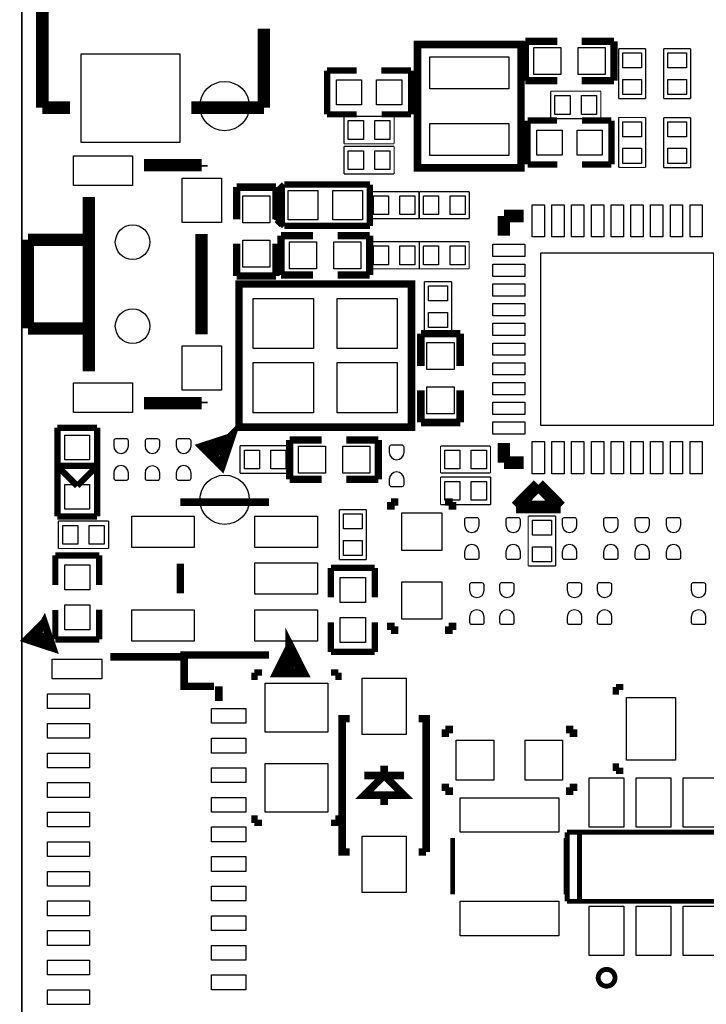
# Model space of a CAD drawing. Extents: x -24.7 to 25.4, y -24.8 to 25.2.
# Tile 2 of 6: x -24.7 to -10.7, y -12.4 to 7.5. Entities that reach past the tile are written whole.
import ezdxf

# ---------------------------------------------------------------- set-up
doc = ezdxf.new("R2010")
doc.units = 0
for name, color, linetype in [('BG_OUTLINE', 5, 'CONTINUOUS'), ('PG_SILKSCREEN_TOP', 254, 'CONTINUOUS'), ('PIN_TOP', 12, 'CONTINUOUS')]:
    doc.layers.add(name, color=color, linetype=linetype)

msp = doc.modelspace()

# ---------------------------------------------------------------- linework, layer by layer
at = {"layer": 'BG_OUTLINE'}
msp.add_lwpolyline([(-23.601172, 25.176734), (24.366728, 25.176734, -0.414214), (25.382728, 24.160734), (25.382728, -23.807166, -0.414214), (24.366728, -24.823166), (-23.601172, -24.823166, -0.414214), (-24.617172, -23.807166), (-24.617172, 24.160734, -0.414214), (-23.601172, 25.176734)], format="xyb", dxfattribs=at)
msp.add_lwpolyline([(-24.617172, 24.160734), (-24.617172, -23.807166, 0.414214), (-23.601172, -24.823166), (24.366728, -24.823166, 0.414214), (25.382728, -23.807166), (25.382728, 24.160734, 0.414214), (24.366728, 25.176734), (-23.601172, 25.176734, 0.414214)], format="xyb", close=True, dxfattribs=at)
at = {"layer": 'PG_SILKSCREEN_TOP'}
for points, const_width in [([(-24.20366, 24.23414), (-24.20366, 5.73532)], 0.254), ([(-19.7104, 7.33552), (-19.7104, 5.73532)], 0.254), ([(-14.49578, 6.5151), (-14.49578, 7.01548), (-16.59382, 7.01548), (-16.59382, 4.51612), (-14.49578, 4.51612), (-14.49578, 6.5151)], 0.1524), ([(-14.41196, 7.07898), (-14.41196, 6.28142)], 0.14986), ([(-13.76172, 7.07898), (-14.41196, 7.07898)], 0.14986), ([(-13.26388, 7.07898), (-12.61364, 7.07898)], 0.14986), ([(-12.61364, 7.07898), (-12.61364, 6.28142)], 0.14986), ([(-12.51712, 5.9182), (-12.51712, 6.93166)], 0.0254), ([(-12.51712, 6.93166), (-11.96848, 6.93166)], 0.0254), ([(-11.96848, 6.93166), (-11.96848, 5.9182)], 0.0254), ([(-11.60272, 6.9342), (-11.05408, 6.9342)], 0.0254), ([(-11.60272, 5.92074), (-11.60272, 6.9342)], 0.0254), ([(-11.05408, 6.9342), (-11.05408, 5.92074)], 0.0254), ([(-18.4277, 6.4897), (-17.8308, 6.4897)], 0.127), ([(-18.4277, 5.6007), (-18.4277, 6.4897)], 0.127), ([(-17.32788, 6.4897), (-16.7259, 6.4897)], 0.127), ([(-16.7259, 6.4897), (-16.7259, 5.6007)], 0.127), ([(-14.41196, 6.28142), (-13.76172, 6.28142)], 0.14986), ([(-12.61364, 6.28142), (-13.26388, 6.28142)], 0.14986), ([(-13.8938, 6.0706), (-12.8778, 6.0706)], 0.0254), ([(-13.8938, 5.5118), (-13.8938, 6.0706)], 0.0254), ([(-12.8778, 6.0706), (-12.8778, 5.5118)], 0.0254), ([(-24.20366, 5.73532), (-23.64486, 5.73532)], 0.254), ([(-21.1836, 5.73532), (-19.7104, 5.73532)], 0.254), ([(-11.96848, 5.9182), (-12.51712, 5.9182)], 0.0254), ([(-11.05408, 5.92074), (-11.60272, 5.92074)], 0.0254), ([(-17.8308, 5.6007), (-18.4277, 5.6007)], 0.127), ([(-16.7259, 5.6007), (-17.3228, 5.6007)], 0.127), ([(-18.0848, 5.5626), (-17.0688, 5.5626)], 0.0254), ([(-18.0848, 5.0038), (-18.0848, 5.5626)], 0.0254), ([(-17.0688, 5.5626), (-17.0688, 5.0038)], 0.0254), ([(-14.3637, 5.4737), (-13.7668, 5.4737)], 0.127), ([(-14.3637, 4.5847), (-14.3637, 5.4737)], 0.127), ([(-12.8778, 5.5118), (-13.8938, 5.5118)], 0.0254), ([(-13.2588, 5.4737), (-12.6619, 5.4737)], 0.127), ([(-12.6619, 5.4737), (-12.6619, 4.5847)], 0.127), ([(-12.51712, 5.5372), (-11.96848, 5.5372)], 0.0254), ([(-12.51712, 4.52374), (-12.51712, 5.5372)], 0.0254), ([(-11.96848, 5.5372), (-11.96848, 4.52374)], 0.0254), ([(-11.60272, 4.5212), (-11.60272, 5.53466)], 0.0254), ([(-11.60272, 5.53466), (-11.05408, 5.53466)], 0.0254), ([(-11.05408, 5.53466), (-11.05408, 4.5212)], 0.0254), ([(-17.0688, 5.0038), (-18.0848, 5.0038)], 0.0254), ([(-18.0848, 4.953), (-17.0688, 4.953)], 0.0254), ([(-18.0848, 4.3942), (-18.0848, 4.953)], 0.0254), ([(-17.0688, 4.953), (-17.0688, 4.3942)], 0.0254), ([(-20.97532, 4.572), (-22.13864, 4.572)], 0.254), ([(-20.97532, 4.53898), (-20.97532, 4.572)], 0.254), ([(-13.76172, 4.5847), (-14.3637, 4.5847)], 0.127), ([(-12.6619, 4.5847), (-13.2588, 4.5847)], 0.127), ([(-17.0688, 4.3942), (-18.0848, 4.3942)], 0.0254), ([(-11.96848, 4.52374), (-12.51712, 4.52374)], 0.0254), ([(-11.05408, 4.5212), (-11.60272, 4.5212)], 0.0254), ([(-20.26158, 4.12496), (-19.46402, 4.12496)], 0.14986), ([(-20.26158, 3.47472), (-20.26158, 4.12496)], 0.14986), ([(-19.46402, 4.12496), (-19.46402, 3.47472)], 0.14986), ([(-19.4437, 4.03352), (-19.34464, 4.13512)], 0.127), ([(-19.43862, 4.0386), (-19.29892, 4.1783)], 0.127), ([(-19.34464, 4.13512), (-19.34464, 3.35788)], 0.127), ([(-19.34464, 3.38328), (-19.34464, 4.13512)], 0.127), ([(-19.29892, 4.1783), (-17.56156, 4.1783)], 0.127), ([(-17.56156, 4.1783), (-17.56156, 3.3401)], 0.127), ([(-23.26132, 0.39116), (-23.26132, 3.92684)], 0.254), ([(-19.4437, 3.45948), (-19.4437, 4.03352)], 0.127), ([(-19.43862, 3.4798), (-19.43862, 4.0386)], 0.127), ([(-17.5768, 4.03352), (-16.56334, 4.03352)], 0.0254), ([(-17.5768, 3.48488), (-17.5768, 4.03352)], 0.0254), ([(-16.56334, 4.03352), (-16.56334, 3.48488)], 0.0254), ([(-16.55826, 4.03352), (-15.5448, 4.03352)], 0.0254), ([(-16.55826, 3.48488), (-16.55826, 4.03352)], 0.0254), ([(-15.5448, 4.03352), (-15.5448, 3.48488)], 0.0254), ([(-14.84376, 3.14198), (-14.84376, 3.54076)], 0.254), ([(-14.84376, 3.54076), (-14.44498, 3.54076)], 0.254), ([(-19.34464, 3.35788), (-19.4437, 3.45948)], 0.127), ([(-19.29892, 3.3401), (-19.43862, 3.4798)], 0.127), ([(-19.29892, 3.3401), (-19.34464, 3.38328)], 0.127), ([(-17.56156, 3.3401), (-19.29892, 3.3401)], 0.127), ([(-16.56334, 3.48488), (-17.5768, 3.48488)], 0.0254), ([(-15.5448, 3.48488), (-16.55826, 3.48488)], 0.0254), ([(-20.97532, 1.14046), (-20.97532, 3.17754)], 0.254), ([(-19.36496, 3.14198), (-18.71472, 3.14198)], 0.14986), ([(-19.36496, 2.34442), (-19.36496, 3.14198)], 0.14986), ([(-17.56664, 3.14198), (-18.21688, 3.14198)], 0.14986), ([(-17.56664, 2.34442), (-17.56664, 3.14198)], 0.14986), ([(-24.49576, 1.25984), (-24.49576, 3.05816)], 0.254), ([(-23.32228, 3.05816), (-24.49576, 3.05816)], 0.254), ([(-20.26158, 2.97688), (-20.26158, 2.32664)], 0.14986), ([(-19.46402, 2.32664), (-19.46402, 2.97688)], 0.14986), ([(-17.57426, 3.01752), (-16.5608, 3.01752)], 0.0254), ([(-17.57426, 2.46888), (-17.57426, 3.01752)], 0.0254), ([(-16.5608, 3.01752), (-16.5608, 2.46888)], 0.0254), ([(-16.5608, 3.01752), (-15.54734, 3.01752)], 0.0254), ([(-16.5608, 2.46888), (-16.5608, 3.01752)], 0.0254), ([(-15.54734, 3.01752), (-15.54734, 2.46888)], 0.0254), ([(-20.26158, 2.32664), (-19.46402, 2.32664)], 0.14986), ([(-18.71472, 2.34442), (-19.36496, 2.34442)], 0.14986), ([(-18.21688, 2.34442), (-17.56664, 2.34442)], 0.14986), ([(-16.5608, 2.46888), (-17.57426, 2.46888)], 0.0254), ([(-15.54734, 2.46888), (-16.5608, 2.46888)], 0.0254), ([(-18.11528, 2.16154), (-16.71574, 2.16154), (-16.71574, -0.73914), (-20.21586, -0.73914), (-20.21586, 2.16154), (-18.11528, 2.16154)], 0.1524), ([(-16.4592, 2.2098), (-15.9004, 2.2098)], 0.0254), ([(-16.4592, 1.1938), (-16.4592, 2.2098)], 0.0254), ([(-15.9004, 2.2098), (-15.9004, 1.1938)], 0.0254), ([(-23.32228, 1.25984), (-24.49576, 1.25984)], 0.254), ([(-16.52778, 1.15316), (-15.73022, 1.15316)], 0.14986), ([(-16.52778, 0.50292), (-16.52778, 1.15316)], 0.14986), ([(-15.9004, 1.1938), (-16.4592, 1.1938)], 0.0254), ([(-15.73022, 1.15316), (-15.73022, 0.50292)], 0.14986), ([(-16.52778, 0.00508), (-16.52778, -0.64516)], 0.14986), ([(-15.73022, -0.64516), (-15.73022, 0.00508)], 0.14986), ([(-20.97532, -0.254), (-22.13864, -0.254)], 0.254), ([(-20.97532, -0.254), (-20.97532, -0.22352)], 0.254), ([(-20.3962, -0.966978), (-20.927822, -1.143), (-20.574, -1.496822), (-20.3962, -0.966978), (-20.67814, -1.248918)], 0.20066), ([(-16.52778, -0.64516), (-15.73022, -0.64516)], 0.14986), ([(-23.89632, -0.75184), (-23.89632, -2.55016)], 0.127), ([(-23.09368, -0.75184), (-23.89632, -0.75184)], 0.127), ([(-23.09368, -2.55016), (-23.09368, -0.75184)], 0.127), ([(-19.18716, -0.99822), (-19.18716, -1.79578)], 0.14986), ([(-18.53692, -0.99822), (-19.18716, -0.99822)], 0.14986), ([(-18.03908, -0.99822), (-17.38884, -0.99822)], 0.14986), ([(-17.38884, -0.99822), (-17.38884, -1.79578)], 0.14986), ([(-14.84376, -1.45796), (-14.84376, -1.05918)], 0.254), ([(-20.193, -1.1176), (-19.177, -1.1176)], 0.0254), ([(-20.193, -1.6764), (-20.193, -1.1176)], 0.0254), ([(-19.177, -1.1176), (-19.177, -1.6764)], 0.0254), ([(-16.129, -1.12268), (-15.11554, -1.12268)], 0.0254), ([(-16.129, -1.67132), (-16.129, -1.12268)], 0.0254), ([(-15.11554, -1.12268), (-15.11554, -1.67132)], 0.0254), ([(-14.44498, -1.45796), (-14.84376, -1.45796)], 0.254), ([(-23.9014, -1.524), (-23.495, -1.9304)], 0.127), ([(-23.0886, -1.524), (-23.9014, -1.524)], 0.127), ([(-23.495, -1.9304), (-23.0886, -1.524)], 0.127), ([(-19.177, -1.6764), (-20.193, -1.6764)], 0.0254), ([(-19.18716, -1.79578), (-18.53692, -1.79578)], 0.14986), ([(-17.38884, -1.79578), (-18.03908, -1.79578)], 0.14986), ([(-15.11554, -1.67132), (-16.129, -1.67132)], 0.0254), ([(-16.129, -1.7526), (-15.113, -1.7526)], 0.0254), ([(-16.129, -2.3114), (-16.129, -1.7526)], 0.0254), ([(-15.113, -1.7526), (-15.113, -2.3114)], 0.0254), ([(-14.14526, -1.90754), (-14.59484, -2.35966)], 0.254), ([(-13.69568, -2.35966), (-14.14526, -1.90754)], 0.254), ([(-19.60753, -2.2606), (-21.40585, -2.2606)], 0.1524), ([(-17.13484, -2.25806), (-16.98244, -2.25806)], 0.1524), ([(-17.13484, -2.41046), (-17.13484, -2.25806)], 0.1524), ([(-15.88516, -2.25806), (-16.03756, -2.25806)], 0.1524), ([(-15.88516, -2.41046), (-15.88516, -2.25806)], 0.1524), ([(-15.113, -2.3114), (-16.129, -2.3114)], 0.0254), ([(-14.59484, -2.35966), (-13.69568, -2.35966)], 0.254), ([(-23.89632, -2.55016), (-23.09368, -2.55016)], 0.127), ([(-18.18132, -2.413), (-17.63268, -2.413)], 0.0254), ([(-18.18132, -3.42646), (-18.18132, -2.413)], 0.0254), ([(-17.63268, -2.413), (-17.63268, -3.42646)], 0.0254), ([(-14.351, -3.556), (-14.351, -2.54)], 0.0254), ([(-14.351, -2.54), (-13.7922, -2.54)], 0.0254), ([(-13.7922, -2.54), (-13.7922, -3.556)], 0.0254), ([(-23.876, -2.6416), (-22.86, -2.6416)], 0.0254), ([(-23.876, -3.2004), (-23.876, -2.6416)], 0.0254), ([(-22.86, -2.6416), (-22.86, -3.2004)], 0.0254), ([(-22.86, -3.2004), (-23.876, -3.2004)], 0.0254), ([(-23.9395, -3.3401), (-23.0505, -3.3401)], 0.127), ([(-23.9395, -3.937), (-23.9395, -3.3401)], 0.127), ([(-23.0505, -3.3401), (-23.0505, -3.937)], 0.127), ([(-21.40585, -3.51028), (-21.40585, -4.10972)], 0.1524), ([(-18.3515, -3.5941), (-17.4625, -3.5941)], 0.127), ([(-18.3515, -4.191), (-18.3515, -3.5941)], 0.127), ([(-17.63268, -3.42646), (-18.18132, -3.42646)], 0.0254), ([(-17.4625, -3.5941), (-17.4625, -4.191)], 0.127), ([(-13.7922, -3.556), (-14.351, -3.556)], 0.0254), ([(-23.9395, -5.0419), (-23.9395, -4.445)], 0.127), ([(-23.0505, -4.43992), (-23.0505, -5.0419)], 0.127), ([(-24.167084, -4.689094), (-24.520906, -5.042916), (-23.989284, -5.218938), (-24.167084, -4.689094), (-24.344884, -5.006848), (-24.13127, -5.076952), (-24.167084, -4.90093)], 0.1524), ([(-18.3515, -5.2959), (-18.3515, -4.699)], 0.127), ([(-17.4625, -4.69392), (-17.4625, -5.2959)], 0.127), ([(-17.13484, -4.70154), (-17.13484, -4.85394)], 0.1524), ([(-17.13484, -4.85394), (-16.98244, -4.85394)], 0.1524), ([(-15.88516, -4.85394), (-16.03756, -4.85394)], 0.1524), ([(-15.88516, -4.70154), (-15.88516, -4.85394)], 0.1524), ([(-23.0505, -5.0419), (-23.9395, -5.0419)], 0.127), ([(-19.17827, -5.21208), (-19.42719, -5.70992), (-18.92681, -5.70992), (-19.17827, -5.21208), (-19.17827, -5.611114)], 0.20066), ([(-21.32584, -5.39496), (-22.82444, -5.39496)], 0.1524), ([(-21.40585, -5.3594), (-19.60753, -5.3594)], 0.1524), ([(-20.72386, -5.9944), (-21.32584, -5.9944), (-21.32584, -5.39496)], 0.1524), ([(-17.4625, -5.2959), (-18.3515, -5.2959)], 0.127), ([(-19.9009, -5.8674), (-19.9009, -5.715)], 0.127), ([(-19.9009, -5.715), (-19.7485, -5.715)], 0.127), ([(-18.3515, -5.715), (-18.1991, -5.715)], 0.127), ([(-18.1991, -5.715), (-18.1991, -5.8674)], 0.127), ([(-20.6248, -6.29412), (-20.6248, -5.9944)], 0.1524), ([(-12.573, -6.1595), (-12.573, -6.0071)], 0.127), ([(-12.573, -6.0071), (-12.4206, -6.0071)], 0.127), ([(-17.97304, -6.64972), (-18.1229, -6.64972), (-18.1229, -9.35228), (-17.97304, -9.35228)], 0.1524), ([(-16.4211, -9.35228), (-16.4211, -6.64972), (-16.57096, -6.64972)], 0.1524), ([(-16.02994, -6.86816), (-16.02994, -7.02056)], 0.1524), ([(-15.87754, -6.86816), (-16.02994, -6.86816)], 0.1524), ([(-13.58646, -6.86816), (-13.43406, -6.86816)], 0.1524), ([(-13.43406, -6.86816), (-13.43406, -7.02056)], 0.1524), ([(-17.272, -7.80034), (-17.272, -7.59968)], 0.1524), ([(-12.573, -7.7089), (-12.573, -7.5565)], 0.127), ([(-17.272, -7.80034), (-17.67332, -8.20166), (-16.87068, -8.20166), (-17.272, -7.80034)], 0.1524), ([(-17.67332, -7.80034), (-16.87068, -7.80034)], 0.1524), ([(-12.4206, -7.7089), (-12.573, -7.7089)], 0.127), ([(-16.02994, -8.11784), (-16.02994, -7.96544)], 0.1524), ([(-13.43406, -8.11784), (-13.43406, -7.96544)], 0.1524), ([(-17.272, -8.40232), (-17.272, -8.20166)], 0.1524), ([(-15.87754, -8.11784), (-16.02994, -8.11784)], 0.1524), ([(-13.58646, -8.11784), (-13.43406, -8.11784)], 0.1524), ([(-19.9009, -8.763), (-19.9009, -8.6106)], 0.127), ([(-18.1991, -8.6106), (-18.1991, -8.763)], 0.127), ([(-19.7485, -8.763), (-19.9009, -8.763)], 0.127), ([(-18.1991, -8.763), (-18.3515, -8.763)], 0.127), ([(-10.06094, -8.95096), (-13.56106, -8.95096)], 0.09906), ([(-13.56106, -8.95096), (-13.56106, -10.35304)], 0.09906), ([(-13.31214, -8.95096), (-13.31214, -10.35304)], 0.09906), ([(-15.88262, -9.0678), (-15.88262, -10.20826)], 0.09906), ([(-13.58138, -9.0678), (-13.58138, -10.20826)], 0.09906), ([(-16.57096, -9.35228), (-16.4211, -9.35228)], 0.1524), ([(-13.56106, -10.35304), (-10.06094, -10.35304)], 0.09906)]:
    msp.add_lwpolyline(points, dxfattribs=dict(at, const_width=const_width))
at = {"layer": 'PG_SILKSCREEN_TOP', "const_width": 0.09906}
msp.add_lwpolyline([(-12.59078, -11.901932, 1), (-12.93114, -11.901932, 1), (-12.59078, -11.901932)], format="xyb", dxfattribs=at)
at = {"layer": 'PIN_TOP'}
for points in [[(-23.41499, 6.828917), (-21.41601, 6.828917), (-21.41601, 5.027803), (-23.41499, 5.027803)], [(-14.2367, 6.40588), (-14.2367, 6.95452), (-13.68806, 6.95452), (-13.68806, 6.40588)], [(-13.33754, 6.40588), (-13.33754, 6.95452), (-12.7889, 6.95452), (-12.7889, 6.40588)], [(-12.4333, 6.84784), (-12.0523, 6.84784), (-12.0523, 6.54304), (-12.4333, 6.54304)], [(-11.1379, 6.54304), (-11.5189, 6.54304), (-11.5189, 6.84784), (-11.1379, 6.84784)], [(-14.7447, 6.11632), (-16.3449, 6.11632), (-16.3449, 6.76656), (-14.7447, 6.76656)], [(-18.2372, 5.7912), (-18.2372, 6.2992), (-17.7292, 6.2992), (-17.7292, 5.7912)], [(-17.4244, 5.7912), (-17.4244, 6.2992), (-16.9164, 6.2992), (-16.9164, 5.7912)], [(-12.4333, 6.30936), (-12.0523, 6.30936), (-12.0523, 6.00456), (-12.4333, 6.00456)], [(-11.1379, 6.00456), (-11.5189, 6.00456), (-11.5189, 6.30936), (-11.1379, 6.30936)], [(-13.80744, 5.6007), (-13.80744, 5.9817), (-13.50264, 5.9817), (-13.50264, 5.6007)], [(-13.26896, 5.6007), (-13.26896, 5.9817), (-12.96416, 5.9817), (-12.96416, 5.6007)], [(-17.69364, 5.4737), (-17.69364, 5.0927), (-17.99844, 5.0927), (-17.99844, 5.4737)], [(-17.15516, 5.4737), (-17.15516, 5.0927), (-17.45996, 5.0927), (-17.45996, 5.4737)], [(-14.7447, 4.76504), (-16.3449, 4.76504), (-16.3449, 5.41528), (-14.7447, 5.41528)], [(-12.0523, 5.14604), (-12.4333, 5.14604), (-12.4333, 5.45084), (-12.0523, 5.45084)], [(-11.5189, 5.45084), (-11.1379, 5.45084), (-11.1379, 5.14604), (-11.5189, 5.14604)], [(-13.6652, 5.2832), (-13.6652, 4.7752), (-14.1732, 4.7752), (-14.1732, 5.2832)], [(-12.8524, 5.2832), (-12.8524, 4.7752), (-13.3604, 4.7752), (-13.3604, 5.2832)], [(-17.69364, 4.8641), (-17.69364, 4.4831), (-17.99844, 4.4831), (-17.99844, 4.8641)], [(-17.15516, 4.8641), (-17.15516, 4.4831), (-17.45996, 4.4831), (-17.45996, 4.8641)], [(-12.0523, 4.60756), (-12.4333, 4.60756), (-12.4333, 4.91236), (-12.0523, 4.91236)], [(-11.5189, 4.91236), (-11.1379, 4.91236), (-11.1379, 4.60756), (-11.5189, 4.60756)], [(-23.5712, 4.75996), (-22.37232, 4.75996), (-22.37232, 4.16052), (-23.5712, 4.16052)], [(-21.37029, 4.30784), (-20.57019, 4.30784), (-20.57019, 3.40868), (-21.37029, 3.40868)], [(-18.6182, 4.05892), (-18.6182, 3.45948), (-19.21764, 3.45948), (-19.21764, 4.05892)], [(-17.71396, 4.05892), (-17.71396, 3.45948), (-18.3134, 3.45948), (-18.3134, 4.05892)], [(-19.58848, 3.40106), (-20.13712, 3.40106), (-20.13712, 3.9497), (-19.58848, 3.9497)], [(-17.18564, 3.9497), (-17.18564, 3.5687), (-17.49044, 3.5687), (-17.49044, 3.9497)], [(-16.64716, 3.9497), (-16.64716, 3.5687), (-16.95196, 3.5687), (-16.95196, 3.9497)], [(-16.47444, 3.5687), (-16.47444, 3.9497), (-16.16964, 3.9497), (-16.16964, 3.5687)], [(-15.93596, 3.5687), (-15.93596, 3.9497), (-15.63116, 3.9497), (-15.63116, 3.5687)], [(-14.0208, 3.11658), (-14.26972, 3.11658), (-14.26972, 3.76682), (-14.0208, 3.76682)], [(-13.61948, 3.11658), (-13.8684, 3.11658), (-13.8684, 3.76682), (-13.61948, 3.76682)], [(-13.2207, 3.11658), (-13.46962, 3.11658), (-13.46962, 3.76682), (-13.2207, 3.76682)], [(-12.81938, 3.11658), (-13.0683, 3.11658), (-13.0683, 3.76682), (-12.81938, 3.76682)], [(-12.4206, 3.11658), (-12.66952, 3.11658), (-12.66952, 3.76682), (-12.4206, 3.76682)], [(-12.01928, 3.11658), (-12.2682, 3.11658), (-12.2682, 3.76682), (-12.01928, 3.76682)], [(-11.6205, 3.11658), (-11.86942, 3.11658), (-11.86942, 3.76682), (-11.6205, 3.76682)], [(-11.21918, 3.11658), (-11.4681, 3.11658), (-11.4681, 3.76682), (-11.21918, 3.76682)], [(-10.8204, 3.11658), (-11.06932, 3.11658), (-11.06932, 3.76682), (-10.8204, 3.76682)], [(-19.58848, 2.5019), (-20.13712, 2.5019), (-20.13712, 3.05054), (-19.58848, 3.05054)], [(-18.64106, 3.01752), (-18.64106, 2.46888), (-19.1897, 2.46888), (-19.1897, 3.01752)], [(-17.7419, 3.01752), (-17.7419, 2.46888), (-18.29054, 2.46888), (-18.29054, 3.01752)], [(-17.49044, 2.5527), (-17.49044, 2.9337), (-17.18564, 2.9337), (-17.18564, 2.5527)], [(-16.95196, 2.5527), (-16.95196, 2.9337), (-16.64716, 2.9337), (-16.64716, 2.5527)], [(-16.16964, 2.9337), (-16.16964, 2.5527), (-16.47444, 2.5527), (-16.47444, 2.9337)], [(-15.63116, 2.9337), (-15.63116, 2.5527), (-15.93596, 2.5527), (-15.93596, 2.9337)], [(-14.41958, 2.7178), (-15.06982, 2.7178), (-15.06982, 2.96672), (-14.41958, 2.96672)], [(-10.59434, -0.70866), (-14.09446, -0.70866), (-14.09446, 2.79146), (-10.59434, 2.79146)], [(-14.41958, 2.31648), (-15.06982, 2.31648), (-15.06982, 2.5654), (-14.41958, 2.5654)], [(-15.9893, 1.81864), (-16.3703, 1.81864), (-16.3703, 2.12344), (-15.9893, 2.12344)], [(-14.41958, 1.9177), (-15.06982, 1.9177), (-15.06982, 2.16662), (-14.41958, 2.16662)], [(-19.9263, 0.85344), (-19.9263, 1.86944), (-18.7071, 1.86944), (-18.7071, 0.85344)], [(-18.2245, 0.85344), (-18.2245, 1.86944), (-17.0053, 1.86944), (-17.0053, 0.85344)], [(-14.41958, 1.51638), (-15.06982, 1.51638), (-15.06982, 1.7653), (-14.41958, 1.7653)], [(-15.9893, 1.28016), (-16.3703, 1.28016), (-16.3703, 1.58496), (-15.9893, 1.58496)], [(-14.41958, 1.1176), (-15.06982, 1.1176), (-15.06982, 1.36652), (-14.41958, 1.36652)], [(-21.37029, 0.90932), (-20.57019, 0.90932), (-20.57019, 0.01016), (-21.37029, 0.01016)], [(-15.85468, 0.42926), (-16.40332, 0.42926), (-16.40332, 0.9779), (-15.85468, 0.9779)], [(-14.41958, 0.71628), (-15.06982, 0.71628), (-15.06982, 0.9652), (-14.41958, 0.9652)], [(-19.9263, -0.44704), (-19.9263, 0.56896), (-18.7071, 0.56896), (-18.7071, -0.44704)], [(-18.2245, -0.44704), (-18.2245, 0.56896), (-17.0053, 0.56896), (-17.0053, -0.44704)], [(-14.41958, 0.3175), (-15.06982, 0.3175), (-15.06982, 0.56642), (-14.41958, 0.56642)], [(-23.5712, 0.15748), (-22.37232, 0.15748), (-22.37232, -0.44196), (-23.5712, -0.44196)], [(-15.85468, -0.4699), (-16.40332, -0.4699), (-16.40332, 0.07874), (-15.85468, 0.07874)], [(-14.41958, -0.08382), (-15.06982, -0.08382), (-15.06982, 0.1651), (-14.41958, 0.1651)], [(-14.41958, -0.4826), (-15.06982, -0.4826), (-15.06982, -0.23368), (-14.41958, -0.23368)], [(-14.41958, -0.88392), (-15.06982, -0.88392), (-15.06982, -0.635), (-14.41958, -0.635)], [(-23.74519, -0.90043), (-23.24481, -0.90043), (-23.24481, -1.40081), (-23.74519, -1.40081)], [(-19.0119, -1.67132), (-19.0119, -1.12268), (-18.46326, -1.12268), (-18.46326, -1.67132)], [(-18.11274, -1.67132), (-18.11274, -1.12268), (-17.5641, -1.12268), (-17.5641, -1.67132)], [(-14.0208, -1.68402), (-14.26972, -1.68402), (-14.26972, -1.03378), (-14.0208, -1.03378)], [(-13.61948, -1.68402), (-13.8684, -1.68402), (-13.8684, -1.03378), (-13.61948, -1.03378)], [(-13.2207, -1.68402), (-13.46962, -1.68402), (-13.46962, -1.03378), (-13.2207, -1.03378)], [(-12.81938, -1.68402), (-13.0683, -1.68402), (-13.0683, -1.03378), (-12.81938, -1.03378)], [(-12.4206, -1.68402), (-12.66952, -1.68402), (-12.66952, -1.03378), (-12.4206, -1.03378)], [(-12.01928, -1.68402), (-12.2682, -1.68402), (-12.2682, -1.03378), (-12.01928, -1.03378)], [(-11.6205, -1.68402), (-11.86942, -1.68402), (-11.86942, -1.03378), (-11.6205, -1.03378)], [(-11.21918, -1.68402), (-11.4681, -1.68402), (-11.4681, -1.03378), (-11.21918, -1.03378)], [(-10.8204, -1.68402), (-11.06932, -1.68402), (-11.06932, -1.03378), (-10.8204, -1.03378)], [(-19.80184, -1.2065), (-19.80184, -1.5875), (-20.10664, -1.5875), (-20.10664, -1.2065)], [(-19.26336, -1.2065), (-19.26336, -1.5875), (-19.56816, -1.5875), (-19.56816, -1.2065)], [(-15.73784, -1.2065), (-15.73784, -1.5875), (-16.04264, -1.5875), (-16.04264, -1.2065)], [(-15.19936, -1.2065), (-15.19936, -1.5875), (-15.50416, -1.5875), (-15.50416, -1.2065)], [(-23.74519, -1.90119), (-23.24481, -1.90119), (-23.24481, -2.40157), (-23.74519, -2.40157)], [(-15.73784, -1.8415), (-15.73784, -2.2225), (-16.04264, -2.2225), (-16.04264, -1.8415)], [(-15.19936, -1.8415), (-15.19936, -2.2225), (-15.50416, -2.2225), (-15.50416, -1.8415)], [(-21.12137, -3.17754), (-22.39137, -3.17754), (-22.39137, -2.54254), (-21.12137, -2.54254)], [(-18.62201, -3.17754), (-19.89201, -3.17754), (-19.89201, -2.54254), (-18.62201, -2.54254)], [(-17.7165, -2.80416), (-18.0975, -2.80416), (-18.0975, -2.49936), (-17.7165, -2.49936)], [(-16.1036, -3.2385), (-16.9164, -3.2385), (-16.9164, -2.4765), (-16.1036, -2.4765)], [(-23.48484, -2.7305), (-23.48484, -3.1115), (-23.78964, -3.1115), (-23.78964, -2.7305)], [(-22.94636, -2.7305), (-22.94636, -3.1115), (-23.25116, -3.1115), (-23.25116, -2.7305)], [(-14.2621, -2.62636), (-13.8811, -2.62636), (-13.8811, -2.93116), (-14.2621, -2.93116)], [(-17.7165, -3.34264), (-18.0975, -3.34264), (-18.0975, -3.03784), (-17.7165, -3.03784)], [(-14.2621, -3.16484), (-13.8811, -3.16484), (-13.8811, -3.46964), (-14.2621, -3.46964)], [(-23.749, -3.5306), (-23.241, -3.5306), (-23.241, -4.0386), (-23.749, -4.0386)], [(-18.62201, -4.1275), (-19.89201, -4.1275), (-19.89201, -3.4925), (-18.62201, -3.4925)], [(-18.161, -3.7846), (-17.653, -3.7846), (-17.653, -4.2926), (-18.161, -4.2926)], [(-16.1036, -4.6355), (-16.9164, -4.6355), (-16.9164, -3.8735), (-16.1036, -3.8735)], [(-23.749, -4.3434), (-23.241, -4.3434), (-23.241, -4.8514), (-23.749, -4.8514)], [(-21.12137, -5.07746), (-22.39137, -5.07746), (-22.39137, -4.44246), (-21.12137, -4.44246)], [(-18.62201, -5.07746), (-19.89201, -5.07746), (-19.89201, -4.44246), (-18.62201, -4.44246)], [(-18.161, -4.5974), (-17.653, -4.5974), (-17.653, -5.1054), (-18.161, -5.1054)], [(-24.00046, -5.44322), (-22.9997, -5.44322), (-22.9997, -5.84454), (-24.00046, -5.84454)], [(-18.415, -6.9215), (-19.685, -6.9215), (-19.685, -5.9309), (-18.415, -5.9309)], [(-16.8275, -6.9723), (-17.7165, -6.9723), (-17.7165, -5.8293), (-16.8275, -5.8293)], [(-24.10079, -6.14426), (-23.24989, -6.14426), (-23.24989, -6.44398), (-24.10079, -6.44398)], [(-11.3665, -6.223), (-11.3665, -7.493), (-12.3571, -7.493), (-12.3571, -6.223)], [(-20.77466, -6.44398), (-20.07362, -6.44398), (-20.07362, -6.7437), (-20.77466, -6.7437)], [(-24.10079, -6.74624), (-23.24989, -6.74624), (-23.24989, -7.04596), (-24.10079, -7.04596)], [(-20.77466, -7.04596), (-20.07362, -7.04596), (-20.07362, -7.34568), (-20.77466, -7.34568)], [(-15.8115, -7.8994), (-15.8115, -7.0866), (-15.0495, -7.0866), (-15.0495, -7.8994)], [(-14.4145, -7.8994), (-14.4145, -7.0866), (-13.6525, -7.0866), (-13.6525, -7.8994)], [(-24.10079, -7.34568), (-23.24989, -7.34568), (-23.24989, -7.6454), (-24.10079, -7.6454)], [(-18.415, -8.5471), (-19.685, -8.5471), (-19.685, -7.5565), (-18.415, -7.5565)], [(-20.77466, -7.6454), (-20.07362, -7.6454), (-20.07362, -7.94512), (-20.77466, -7.94512)], [(-24.10079, -7.94512), (-23.24989, -7.94512), (-23.24989, -8.24484), (-24.10079, -8.24484)], [(-13.11148, -8.8519), (-13.11148, -7.85114), (-12.41044, -7.85114), (-12.41044, -8.8519)], [(-12.16152, -8.8519), (-12.16152, -7.85114), (-11.46048, -7.85114), (-11.46048, -8.8519)], [(-11.21156, -8.8519), (-11.21156, -7.85114), (-10.51052, -7.85114), (-10.51052, -8.8519)], [(-20.77466, -8.24484), (-20.07362, -8.24484), (-20.07362, -8.54456), (-20.77466, -8.54456)], [(-15.73149, -8.25246), (-13.73251, -8.25246), (-13.73251, -8.9535), (-15.73149, -8.9535)], [(-24.10079, -8.54456), (-23.24989, -8.54456), (-23.24989, -8.84428), (-24.10079, -8.84428)], [(-20.77466, -8.84428), (-20.07362, -8.84428), (-20.07362, -9.144), (-20.77466, -9.144)], [(-24.10079, -9.144), (-23.24989, -9.144), (-23.24989, -9.44372), (-24.10079, -9.44372)], [(-16.8275, -10.1727), (-17.7165, -10.1727), (-17.7165, -9.0297), (-16.8275, -9.0297)], [(-20.77466, -9.44626), (-20.07362, -9.44626), (-20.07362, -9.74598), (-20.77466, -9.74598)], [(-24.10079, -9.74598), (-23.24989, -9.74598), (-23.24989, -10.0457), (-24.10079, -10.0457)], [(-20.77466, -10.0457), (-20.07362, -10.0457), (-20.07362, -10.34542), (-20.77466, -10.34542)], [(-24.10079, -10.34542), (-23.24989, -10.34542), (-23.24989, -10.64514), (-24.10079, -10.64514)], [(-15.73149, -10.3505), (-13.73251, -10.3505), (-13.73251, -11.05154), (-15.73149, -11.05154)], [(-13.11148, -11.45286), (-13.11148, -10.4521), (-12.41044, -10.4521), (-12.41044, -11.45286)], [(-12.16152, -11.45286), (-12.16152, -10.4521), (-11.46048, -10.4521), (-11.46048, -11.45286)], [(-11.21156, -11.45286), (-11.21156, -10.4521), (-10.51052, -10.4521), (-10.51052, -11.45286)], [(-20.77466, -10.64514), (-20.07362, -10.64514), (-20.07362, -10.94486), (-20.77466, -10.94486)], [(-24.10079, -10.94486), (-23.24989, -10.94486), (-23.24989, -11.24458), (-24.10079, -11.24458)], [(-20.77466, -11.24458), (-20.07362, -11.24458), (-20.07362, -11.5443), (-20.77466, -11.5443)], [(-24.10079, -11.5443), (-23.24989, -11.5443), (-23.24989, -11.84402), (-24.10079, -11.84402)], [(-20.77466, -11.84402), (-20.07362, -11.84402), (-20.07362, -12.14374), (-20.77466, -12.14374)], [(-24.10079, -12.14628), (-23.24989, -12.14628), (-23.24989, -12.446), (-24.10079, -12.446)]]:
    msp.add_lwpolyline(points, close=True, dxfattribs=at)
for points in [[(-22.45614, -1.12141), (-22.45614, -1.01981, 0.382065), (-22.5044, -0.97663), (-22.7203, -0.97663, 0.358765), (-22.75586, -1.01981), (-22.75586, -1.12141, 0.99952)], [(-21.82114, -1.12395), (-21.82114, -1.02235, 0.382065), (-21.8694, -0.97917), (-22.0853, -0.97917, 0.358765), (-22.12086, -1.02235), (-22.12086, -1.12395, 0.99952)], [(-21.18614, -1.12141), (-21.18614, -1.01981, 0.382065), (-21.2344, -0.97663), (-21.4503, -0.97663, 0.358765), (-21.48586, -1.01981), (-21.48586, -1.12141, 0.99952)], [(-16.86814, -1.24968), (-16.86814, -1.14808, 0.382065), (-16.9164, -1.1049), (-17.1323, -1.1049, 0.358765), (-17.16786, -1.14808), (-17.16786, -1.24968, 0.99952)], [(-22.75586, -1.67005), (-22.75586, -1.77165, 0.382065), (-22.7076, -1.81483), (-22.4917, -1.81483, 0.358765), (-22.45614, -1.77165), (-22.45614, -1.67005, 0.99952)], [(-22.12086, -1.67259), (-22.12086, -1.77419, 0.382065), (-22.0726, -1.81737), (-21.8567, -1.81737, 0.358765), (-21.82114, -1.77419), (-21.82114, -1.67259, 0.99952)], [(-21.48586, -1.67005), (-21.48586, -1.77165, 0.382065), (-21.4376, -1.81483), (-21.2217, -1.81483, 0.358765), (-21.18614, -1.77165), (-21.18614, -1.67005, 0.99952)], [(-17.16786, -1.79832), (-17.16786, -1.89992, 0.382065), (-17.1196, -1.9431), (-16.9037, -1.9431, 0.358765), (-16.86814, -1.89992), (-16.86814, -1.79832, 0.99952)], [(-15.34414, -2.72288), (-15.34414, -2.62128, 0.382065), (-15.3924, -2.5781), (-15.6083, -2.5781, 0.358765), (-15.64386, -2.62128), (-15.64386, -2.72288, 0.99952)], [(-14.50594, -2.72288), (-14.50594, -2.62128, 0.382065), (-14.5542, -2.5781), (-14.7701, -2.5781, 0.358765), (-14.80566, -2.62128), (-14.80566, -2.72288, 0.99952)], [(-13.36294, -2.72288), (-13.36294, -2.62128, 0.382065), (-13.4112, -2.5781), (-13.6271, -2.5781, 0.358765), (-13.66266, -2.62128), (-13.66266, -2.72288, 0.99952)], [(-12.52474, -2.72288), (-12.52474, -2.62128, 0.382065), (-12.573, -2.5781), (-12.7889, -2.5781, 0.358765), (-12.82446, -2.62128), (-12.82446, -2.72288, 0.99952)], [(-11.88974, -2.72288), (-11.88974, -2.62128, 0.382065), (-11.938, -2.5781), (-12.1539, -2.5781, 0.358765), (-12.18946, -2.62128), (-12.18946, -2.72288, 0.99952)], [(-11.25474, -2.72288), (-11.25474, -2.62128, 0.382065), (-11.303, -2.5781), (-11.5189, -2.5781, 0.358765), (-11.55446, -2.62128), (-11.55446, -2.72288, 0.99952)], [(-15.64386, -3.27152), (-15.64386, -3.37312, 0.382065), (-15.5956, -3.4163), (-15.3797, -3.4163, 0.358765), (-15.34414, -3.37312), (-15.34414, -3.27152, 0.99952)], [(-14.80566, -3.27152), (-14.80566, -3.37312, 0.382065), (-14.7574, -3.4163), (-14.5415, -3.4163, 0.358765), (-14.50594, -3.37312), (-14.50594, -3.27152, 0.99952)], [(-13.66266, -3.27152), (-13.66266, -3.37312, 0.382065), (-13.6144, -3.4163), (-13.3985, -3.4163, 0.358765), (-13.36294, -3.37312), (-13.36294, -3.27152, 0.99952)], [(-12.82446, -3.27152), (-12.82446, -3.37312, 0.382065), (-12.7762, -3.4163), (-12.5603, -3.4163, 0.358765), (-12.52474, -3.37312), (-12.52474, -3.27152, 0.99952)], [(-12.18946, -3.27152), (-12.18946, -3.37312, 0.382065), (-12.1412, -3.4163), (-11.9253, -3.4163, 0.358765), (-11.88974, -3.37312), (-11.88974, -3.27152, 0.99952)], [(-11.55446, -3.27152), (-11.55446, -3.37312, 0.382065), (-11.5062, -3.4163), (-11.2903, -3.4163, 0.358765), (-11.25474, -3.37312), (-11.25474, -3.27152, 0.99952)], [(-15.24254, -4.04368), (-15.24254, -3.94208, 0.382065), (-15.2908, -3.8989), (-15.5067, -3.8989, 0.358765), (-15.54226, -3.94208), (-15.54226, -4.04368, 0.99952)], [(-14.63294, -4.04368), (-14.63294, -3.94208, 0.382065), (-14.6812, -3.8989), (-14.8971, -3.8989, 0.358765), (-14.93266, -3.94208), (-14.93266, -4.04368, 0.99952)], [(-13.26134, -4.04368), (-13.26134, -3.94208, 0.382065), (-13.3096, -3.8989), (-13.5255, -3.8989, 0.358765), (-13.56106, -3.94208), (-13.56106, -4.04368, 0.99952)], [(-12.65174, -4.04368), (-12.65174, -3.94208, 0.382065), (-12.7, -3.8989), (-12.9159, -3.8989, 0.358765), (-12.95146, -3.94208), (-12.95146, -4.04368, 0.99952)], [(-10.74674, -4.04368), (-10.74674, -3.94208, 0.382065), (-10.795, -3.8989), (-11.0109, -3.8989, 0.358765), (-11.04646, -3.94208), (-11.04646, -4.04368, 0.99952)], [(-15.54226, -4.59232), (-15.54226, -4.69392, 0.382065), (-15.494, -4.7371), (-15.2781, -4.7371, 0.358765), (-15.24254, -4.69392), (-15.24254, -4.59232, 0.99952)], [(-14.93266, -4.59232), (-14.93266, -4.69392, 0.382065), (-14.8844, -4.7371), (-14.6685, -4.7371, 0.358765), (-14.63294, -4.69392), (-14.63294, -4.59232, 0.99952)], [(-13.56106, -4.59232), (-13.56106, -4.69392, 0.382065), (-13.5128, -4.7371), (-13.2969, -4.7371, 0.358765), (-13.26134, -4.69392), (-13.26134, -4.59232, 0.99952)], [(-12.95146, -4.59232), (-12.95146, -4.69392, 0.382065), (-12.9032, -4.7371), (-12.6873, -4.7371, 0.358765), (-12.65174, -4.69392), (-12.65174, -4.59232, 0.99952)], [(-11.04646, -4.59232), (-11.04646, -4.69392, 0.382065), (-10.9982, -4.7371), (-10.7823, -4.7371, 0.358765), (-10.74674, -4.69392), (-10.74674, -4.59232, 0.99952)]]:
    msp.add_lwpolyline(points, format="xyb", close=True, dxfattribs=at)
for centre, radius in [((-20.506436, 5.768086), 0.499999), ((-22.37232, 3.0099), 0.35052), ((-22.37232, 1.3081), 0.35052), ((-20.506436, -2.212086), 0.499999)]:
    msp.add_circle(centre, radius, dxfattribs=at)

doc.saveas('drawing.dxf')
